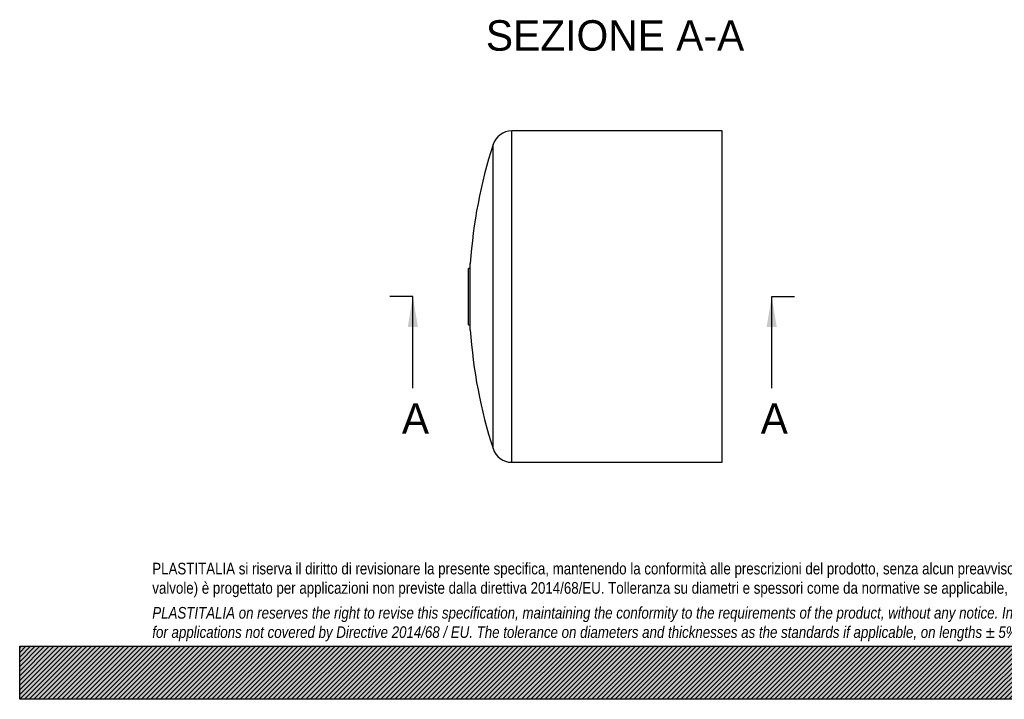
# Model space of a CAD drawing. Header units: millimetres. Extents: x 0 to 1188, y 0 to 840.
# Tile 1 of 2: x 0 to 594, y 0 to 410. Entities that reach past the tile are written whole.
import ezdxf
from ezdxf.enums import TextEntityAlignment as Align
from ezdxf.lldxf.tags import DXFTag

# ---------------------------------------------------------------- set-up
doc = ezdxf.new("R2010")
doc.units = ezdxf.units.MM
doc.header["$LTSCALE"] = 4
doc.layers.add('CAP200B', color=7, linetype='Continuous')
doc.layers.add('Default', color=7, linetype='Continuous')
doc.styles.add('SEACAD_Solid_Edge_ANSI', font='seans.ttf')
tags = doc.linetypes.add('CENTER2', pattern=[28.575000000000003, 19.05, -3.175, 3.175, -3.175]).pattern_tags.tags
tags[10:11] = [DXFTag(74, 4), DXFTag(75, 0), DXFTag(340, '0'), DXFTag(46, 0.0), DXFTag(50, 0.0), DXFTag(44, 0.0), DXFTag(45, 0.0)]
tags[8:9] = [DXFTag(74, 4), DXFTag(75, 0), DXFTag(340, '0'), DXFTag(46, 0.0), DXFTag(50, 0.0), DXFTag(44, 0.0), DXFTag(45, 0.0)]
tags[6:7] = [DXFTag(74, 4), DXFTag(75, 0), DXFTag(340, '0'), DXFTag(46, 0.0), DXFTag(50, 0.0), DXFTag(44, 0.0), DXFTag(45, 0.0)]
tags[4:5] = [DXFTag(74, 4), DXFTag(75, 0), DXFTag(340, '0'), DXFTag(46, 0.0), DXFTag(50, 0.0), DXFTag(44, 0.0), DXFTag(45, 0.0)]

# ---------------------------------------------------------------- blocks, each defined once
blk = doc.blocks.new('SE')
at = {"layer": 'CAP200B', "color": 7, "linetype": 'Continuous'}
for p, q in [((296.8431102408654, 143.0928363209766), (296.8431102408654, 343.0928363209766)), ((423.8431102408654, 343.0928363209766), (296.8431102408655, 343.0928363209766)), ((423.8431102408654, 143.0928363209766), (423.8431102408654, 343.0928363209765)), ((285.557305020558, 151.3206631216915), (285.557305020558, 334.8650095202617)), ((271.8431102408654, 223.0928363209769), (271.8431102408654, 263.0928363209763)), ((270.8431102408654, 226.0928363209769), (270.8431102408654, 260.0928363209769)), ((271.8431102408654, 260.0928363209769), (270.8431102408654, 260.0928363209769)), ((270.8431102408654, 226.0928363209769), (271.8431102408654, 226.0928363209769)), ((296.8431102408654, 143.0928363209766), (423.8431102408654, 143.0928363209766))]:
    blk.add_line(p, q, dxfattribs=at)
for centre, radius, start, end in [((296.8431102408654, 331.2387624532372), 11.85407386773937, 90, 162.1872458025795), ((571.1757011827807, 243.0928363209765), 300, 162.1872458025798, 176.1774462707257), ((571.1757011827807, 243.0928363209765), 300, 183.8225537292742, 197.8127541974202), ((296.8431102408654, 154.9469101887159), 11.85407386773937, 197.8127541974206, 270)]:
    blk.add_arc(centre, radius, start, end, dxfattribs=at)
blk = doc.blocks.new('SE4')
at = {"color": 7, "linetype": 'Continuous', "style": 'SEACAD_Solid_Edge_ANSI'}
blk.add_text('A', height=18.4, dxfattribs=at).set_placement((447.0420287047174, 178.6928363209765), align=Align.TOP_LEFT)
blk = doc.blocks.new('SE5')
at = {"color": 7, "linetype": 'Continuous', "style": 'SEACAD_Solid_Edge_ANSI'}
blk.add_text('A', height=18.4, dxfattribs=at).set_placement((230.5601990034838, 178.6928363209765), align=Align.TOP_LEFT)
blk = doc.blocks.new('SEANNOT_GROUP')
at = {"linetype": 'Continuous'}
blk.add_hatch(color=7, dxfattribs=at).paths.add_polyline_path([(456.7412535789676, 224.6928359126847), (453.6745868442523, 243.0928363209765), (450.607920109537, 224.6928359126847)])
at = {"color": 7, "linetype": 'Continuous'}
blk.add_lwpolyline([(453.6745868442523, 187.8928363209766), (453.6745868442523, 243.0928363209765)], dxfattribs=at)
blk = doc.blocks.new('SEANNOT_GROUP1')
at = {"linetype": 'Continuous'}
blk.add_hatch(color=7, dxfattribs=at).paths.add_polyline_path([(240.259423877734, 224.6928359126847), (237.1927571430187, 243.0928363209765), (234.1260904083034, 224.6928359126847)])
at = {"color": 7, "linetype": 'Continuous'}
blk.add_lwpolyline([(237.1927571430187, 187.8928363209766), (237.1927571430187, 243.0928363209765)], dxfattribs=at)
blk = doc.blocks.new('SE3')
at = {"layer": 'Default', "color": 7, "linetype": 'CENTER2'}
for p, q in [((237.1927571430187, 243.0928363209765), (223.3927571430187, 243.0928363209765)), ((453.6745868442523, 243.0928363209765), (467.4745868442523, 243.0928363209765))]:
    blk.add_line(p, q, dxfattribs=at)
at = {"layer": 'Default', "color": 7, "linetype": 'CENTER2', "const_width": 0.0001}
blk.add_lwpolyline([(453.6745868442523, 243.0928363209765), (237.1927571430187, 243.0928363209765)], dxfattribs=at)
at = {"layer": 'Default'}
for name in ['SEANNOT_GROUP1', 'SEANNOT_GROUP', 'SE5', 'SE4']:
    blk.add_blockref(name, (0, 0), dxfattribs=at)

msp = doc.modelspace()

# ---------------------------------------------------------------- hatches: boundary and pattern name
at = {"layer": 'Default', "linetype": 'Continuous'}
h = msp.add_hatch(dxfattribs=at)
h.set_pattern_fill('LINE', scale=0.6299212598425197, angle=45, style=0)
h.set_pattern_definition([(45, (0, 0), (-1.414213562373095, 1.414213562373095), [])])
h.paths.add_polyline_path([(1187.999983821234, -1.146095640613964e-05), (1187.999983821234, 31.99999999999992), (-1.61787658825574e-05, 31.99999999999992), (-1.61787658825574e-05, -1.146095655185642e-05)])
msp.add_hatch(color=7, dxfattribs=at).paths.add_polyline_path([(1187.999983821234, -1.146095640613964e-05), (1187.999983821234, 31.99999999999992), (-1.61787658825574e-05, 31.99999999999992), (-1.61787658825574e-05, -1.146095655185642e-05)])

# ---------------------------------------------------------------- linework, layer by layer
at = {"layer": 'Default', "color": 7, "linetype": 'Continuous'}
for p, q in [((-1.61787658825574e-05, 31.99999999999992), (1187.999983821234, 31.99999999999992)), ((-1.61787658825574e-05, -1.146095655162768e-05), (-1.61787658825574e-05, 31.99999999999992)), ((1187.999983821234, -1.146095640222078e-05), (-1.617876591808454e-05, -1.146095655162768e-05))]:
    msp.add_line(p, q, dxfattribs=at)

# ---------------------------------------------------------------- block references
at = {"layer": 'Default'}
for name in ['SE', 'SE3']:
    msp.add_blockref(name, (0, 0), dxfattribs=at)

# ---------------------------------------------------------------- texts
at = {"layer": 'Default', "color": 7, "linetype": 'Continuous', "style": 'SEACAD_Solid_Edge_ANSI'}
msp.add_text('SEZIONE A-A', height=18.4, dxfattribs=at).set_placement((281.2314823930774, 409.9412187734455), align=Align.TOP_LEFT)
at = {"layer": 'Default', "insert": (79.9999838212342, 82.40946089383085), "char_height": 7, "width": 1028, "attachment_point": 1}
msp.add_mtext("{\\fArial Narrow|b0||i0||c0|p34;\\C7;\\H7.;\\W1.;PLASTITALIA si riserva il diritto di revisionare la presente specifica, mantenendo la conformità alle prescrizioni del prodotto, senza alcun preavviso. In caso di assegnazione d'ordine si riserva di compiere una più dettagliata analisi tecnico/qualitativa. Il presente prodotto (ad esclusione delle \\P}{\\fArial Narrow|b0||i0||c0|p34;\\C7;\\H7.;\\W1.;valvole) è progettato per applicazioni non previste dalla direttiva 2014/68/EU. Tolleranza su diametri e spessori come da normative se applicabile, su lunghezze ±5%, su angoli ±2°, se non diversamente specificato.\\P}{\\fArial Narrow|b0||i0||c0|p34;\\C7;\\H2.;\\W1.;   \\P}{\\fArial Narrow|b0||i1||c0|p34;\\C7;\\H7.;\\W1.;PLASTITALIA on reserves the right to revise this specification, maintaining the conformity to the requirements of the product, without any notice. In case of assignation of order on will reserve to make a more detailed analysis technical/qualitative. This product (excluding valves) is designed \\P}{\\fArial Narrow|b0||i1||c0|p34;\\C7;\\H7.;\\W1.;for applications not covered by Directive 2014/68 / EU. The tolerance on diameters and thicknesses as the standards if applicable, on lengths ± 5%, on angles ± 2 °, unless otherwise indicated.\\P}", dxfattribs=at)

doc.saveas('drawing.dxf')
